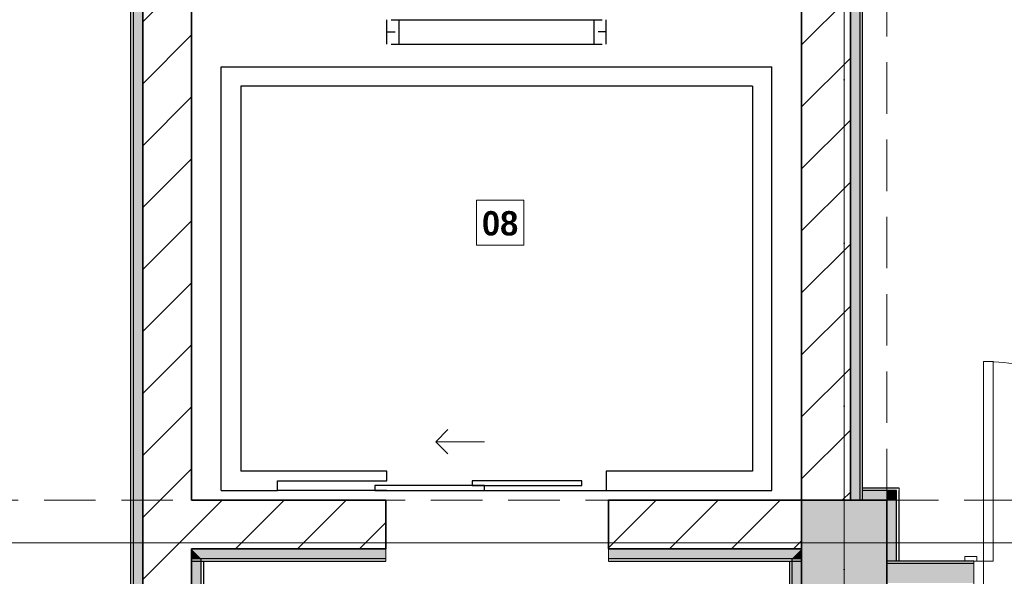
# Model space of a CAD drawing. Header units: inches. Extents: x -101229 to 34922, y -9538 to 27777.
# Tile 25 of 53: x -13616 to -9574, y 5485 to 7771. Entities that reach past the tile are written whole.
import ezdxf
from ezdxf.enums import TextEntityAlignment as Align

# ---------------------------------------------------------------- set-up
doc = ezdxf.new("R2010")
doc.units = ezdxf.units.IN
doc.header["$MEASUREMENT"] = 0
doc.set_wipeout_variables(frame=1)
doc.linetypes.add('Dot & Dashed', pattern=[670.277762, 317.5, -176.388889, 0, -176.388874])
doc.linetypes.add('Hidden', pattern=[317.5, 211.666667, -105.833333])
for name, color, linetype in [('Interior - Furniture', 7, 'Continuous'), ('New_Structural - Bearing', 7, 'Continuous'), ('Structural - Bearing', 7, 'Continuous'), ('Structural - Grid', 7, 'Continuous')]:
    doc.layers.add(name, color=color, linetype=linetype)
for name, color, linetype, lineweight in [('Interior - Furniture _Pen_No__15', 214, 'Continuous', 25), ('New_Annotation - Text_Pen_No__20', 1, 'Continuous', 0), ('New_Archicad Doors_Pen_No__1', 7, 'Continuous', 13), ('New_Structural - Bearing_Pen_No__1', 7, 'Continuous', 13), ('Structural - Bearing_Pen_No__20', 1, 'Continuous', 0), ('Structural - Bearing_Pen_No__27', 7, 'Continuous', 35)]:
    doc.layers.add(name, color=color, linetype=linetype, lineweight=lineweight)
for name, color, linetype, lineweight, true_color in [('Interior - Furniture _Pen_No__3', 7, 'Continuous', 18, 0xff6600), ('New_Structural - Bearing_Pen_No__255', 7, 'Continuous', 13, 0xe8e8e8), ('New_Structural - Bearing_Pen_No__5', 7, 'Continuous', 25, 0x40a5ff), ('New_Structural - Bearing_Pen_No__57', 7, 'Continuous', 25, 0xdcd214), ('Structural - Bearing_Pen_No__102', 7, 'Continuous', 13, 0xcccccc), ('Structural - Bearing_Pen_No__161', 7, 'Continuous', 13, 0x6a6a6a), ('Structural - Bearing_Pen_No__28', 7, 'Continuous', 35, 0xa80f02), ('Structural - Bearing_Pen_No__81', 7, 'Continuous', 20, 0x6a6a6a), ('Structural - Grid_Pen_No__81', 7, 'Continuous', 20, 0x6a6a6a)]:
    doc.layers.add(name, color=color, linetype=linetype, lineweight=lineweight, true_color=true_color)
doc.styles.add('GENERATED_STYLE_3', font='txt')
doc.styles.add('GENERATED_STYLE_4', font='txt')
pattern_1 = [(45, (0, 0), (-127.2792, 127.2792), [])]

# ---------------------------------------------------------------- blocks, each defined once
blk = doc.blocks.new('Wall_14', base_point=(-41183.8, 32488))
at = {"layer": 'Structural - Bearing', "linetype": 'Continuous', "lineweight": 0, "true_color": 0x000000}
h = blk.add_hatch(dxfattribs=at)
h.set_pattern_fill('MASONRY_BLOCK', color=18, style=0, pattern_type=2)
h.set_pattern_definition(pattern_1)
h.paths.add_polyline_path([(-40983.8, 32488), (-41183.8, 32488), (-41183.8, 26838), (-40983.8, 26838)])
at = {"layer": 'Structural - Bearing_Pen_No__27', "color": 7, "linetype": 'Continuous', "lineweight": 35, "flags": 128}
for points in [[(-40983.8, 26838), (-40983.8, 32488)], [(-41183.8, 29632.2), (-41183.8, 26838)]]:
    blk.add_lwpolyline(points, dxfattribs=at)
blk = doc.blocks.new('Wall_16', base_point=(-43688.7, 24633.2))
at = {"layer": 'Structural - Bearing', "linetype": 'Continuous', "lineweight": 0, "true_color": 0x000000}
h = blk.add_hatch(dxfattribs=at)
h.set_pattern_fill('MASONRY_BLOCK', color=18, style=0, pattern_type=2)
h.set_pattern_definition(pattern_1)
h.paths.add_polyline_path([(-43688.7, 29632.2), (-43888.7, 29632.2), (-43888.7, 29592.2), (-43848.7, 29592.2)])
h = blk.add_hatch(dxfattribs=at)
h.set_pattern_fill('MASONRY_BLOCK', color=18, style=0, pattern_type=2)
h.set_pattern_definition(pattern_1)
h.paths.add_polyline_path([(-43688.7, 24633.2), (-43688.7, 29632.2), (-43888.7, 29582.2), (-43888.7, 24633.2)])
h = blk.add_hatch(dxfattribs=at)
h.set_pattern_fill('MASONRY_BLOCK', color=18, style=0, pattern_type=2)
h.set_pattern_definition(pattern_1)
h.paths.add_polyline_path([(-43888.7, 29582.2), (-43848.7, 29592.2), (-43888.7, 29592.2)])
at = {"layer": 'Structural - Bearing_Pen_No__27', "color": 7, "linetype": 'Continuous', "lineweight": 35}
for p, q in [((-43888.7, 29632.2), (-43888.7, 29592.2)), ((-43888.7, 29592.2), (-43888.7, 29582.2))]:
    blk.add_line(p, q, dxfattribs=at)
at = {"layer": 'Structural - Bearing_Pen_No__27', "color": 7, "linetype": 'Continuous', "lineweight": 35, "flags": 128}
for points in [[(-43688.7, 29632.2), (-43888.7, 29632.2)], [(-43688.7, 26838), (-43688.7, 29632.2)], [(-43888.7, 29582.2), (-43888.7, 24633.2)], [(-43688.7, 24633.2), (-43688.7, 26638)]]:
    blk.add_lwpolyline(points, dxfattribs=at)
blk = doc.blocks.new('Wall_17', base_point=(-41183.8, 26838))
at = {"layer": 'Structural - Bearing', "linetype": 'Continuous', "lineweight": 0, "true_color": 0x000000}
h = blk.add_hatch(dxfattribs=at)
h.set_pattern_fill('MASONRY_BLOCK', color=18, style=0, pattern_type=2)
h.set_pattern_definition(pattern_1)
h.paths.add_polyline_path([(-41183.8, 26838), (-41976.8, 26838), (-41976.8, 26638), (-41183.8, 26638)])
at = {"layer": 'Structural - Bearing_Pen_No__27', "color": 7, "linetype": 'Continuous', "lineweight": 35, "flags": 128}
for points in [[(-41183.8, 26838), (-41976.8, 26838)], [(-41976.8, 26838), (-41976.8, 26638)], [(-41976.8, 26638), (-41183.8, 26638)]]:
    blk.add_lwpolyline(points, dxfattribs=at)
blk = doc.blocks.new('Wall_19', base_point=(-42890.8, 26838))
at = {"layer": 'Structural - Bearing', "linetype": 'Continuous', "lineweight": 0, "true_color": 0x000000}
h = blk.add_hatch(dxfattribs=at)
h.set_pattern_fill('MASONRY_BLOCK', color=18, style=0, pattern_type=2)
h.set_pattern_definition(pattern_1)
h.paths.add_polyline_path([(-42890.8, 26838), (-43688.7, 26838), (-43688.7, 26638), (-42890.8, 26638)])
at = {"layer": 'Structural - Bearing_Pen_No__27', "color": 7, "linetype": 'Continuous', "lineweight": 35, "flags": 128}
for points in [[(-42890.8, 26838), (-43688.7, 26838)], [(-42890.8, 26638), (-42890.8, 26838)], [(-43688.7, 26638), (-42890.8, 26638)]]:
    blk.add_lwpolyline(points, dxfattribs=at)
blk = doc.blocks.new('Wall_30', base_point=(-43888.7, 29632.2))
at = {"layer": 'New_Structural - Bearing_Pen_No__255', "linetype": 'Continuous', "lineweight": 13, "true_color": 0xe8e8e8}
for points in [[(-43928.7, 29582.2), (-43928.7, 24433.2), (-43888.7, 24433.2), (-43888.7, 29582.2)], [(-43888.7, 24433.2), (-43928.7, 24393.2), (-43888.7, 24393.2)], [(-43888.7, 24433.2), (-43928.7, 24433.2), (-43928.7, 24393.2)]]:
    blk.add_hatch(color=254, dxfattribs=at).paths.add_polyline_path(points)
at = {"layer": 'New_Structural - Bearing_Pen_No__1', "color": 7, "linetype": 'Continuous', "lineweight": 13, "flags": 128}
for points in [[(-43888.7, 29582.2), (-43928.7, 29582.2)], [(-43938.7, 24383.2), (-43928.7, 24383.2)]]:
    blk.add_lwpolyline(points, dxfattribs=at)
at = {"layer": 'New_Structural - Bearing_Pen_No__5', "color": 161, "linetype": 'Continuous', "lineweight": 25, "true_color": 0x40a5ff}
for p, q in [((-43928.7, 29582.2), (-43928.7, 24433.2)), ((-43928.7, 24433.2), (-43928.7, 24393.2)), ((-43928.7, 24393.2), (-43888.7, 24393.2))]:
    blk.add_line(p, q, dxfattribs=at)
at = {"layer": 'New_Structural - Bearing_Pen_No__5', "color": 161, "linetype": 'Continuous', "lineweight": 25, "true_color": 0x40a5ff, "flags": 128}
for points in [[(-43938.7, 29582.2), (-43938.7, 24383.2)], [(-43888.7, 24433.2), (-43888.7, 29582.2)]]:
    blk.add_lwpolyline(points, dxfattribs=at)
blk = doc.blocks.new('Wall_33', base_point=(-43688.7, 24633.2))
at = {"layer": 'New_Structural - Bearing_Pen_No__255', "linetype": 'Continuous', "lineweight": 13, "true_color": 0xe8e8e8}
for points in [[(-43648.7, 26598), (-43688.7, 26638), (-43688.7, 26598)], [(-43688.7, 26598), (-43688.7, 24633.2), (-43648.7, 24633.2), (-43648.7, 26598)]]:
    blk.add_hatch(color=254, dxfattribs=at).paths.add_polyline_path(points)
at = {"layer": 'New_Structural - Bearing_Pen_No__1', "color": 7, "linetype": 'Continuous', "lineweight": 13, "flags": 128}
for points in [[(-43688.7, 24633.2), (-43648.7, 24633.2)], [(-43648.7, 24633.2), (-43638.7, 24633.2)]]:
    blk.add_lwpolyline(points, dxfattribs=at)
at = {"layer": 'New_Structural - Bearing_Pen_No__5', "color": 161, "linetype": 'Continuous', "lineweight": 25, "true_color": 0x40a5ff}
blk.add_line((-43648.7, 24633.2), (-43648.7, 26598), dxfattribs=at)
at = {"layer": 'New_Structural - Bearing_Pen_No__5', "color": 161, "linetype": 'Continuous', "lineweight": 25, "true_color": 0x40a5ff, "flags": 128}
for points in [[(-43688.7, 26638), (-43688.7, 24633.2)], [(-43638.7, 24683.2), (-43638.7, 26588)]]:
    blk.add_lwpolyline(points, dxfattribs=at)
blk = doc.blocks.new('Wall_34', base_point=(-43688.7, 26638))
at = {"layer": 'New_Structural - Bearing_Pen_No__255', "linetype": 'Continuous', "lineweight": 13, "true_color": 0xe8e8e8}
blk.add_hatch(color=254, dxfattribs=at).paths.add_polyline_path([(-42890.8, 26638), (-43688.7, 26638), (-43688.7, 26598), (-42890.8, 26598)])
at = {"layer": 'New_Structural - Bearing_Pen_No__1', "color": 7, "linetype": 'Continuous', "lineweight": 13, "flags": 128}
for points in [[(-43688.7, 26638), (-43688.7, 26598)], [(-42890.8, 26638), (-42890.8, 26598)], [(-43688.7, 26598), (-43688.7, 26588)], [(-42890.8, 26598), (-42890.8, 26588)]]:
    blk.add_lwpolyline(points, dxfattribs=at)
at = {"layer": 'New_Structural - Bearing_Pen_No__5', "color": 161, "linetype": 'Continuous', "lineweight": 25, "true_color": 0x40a5ff}
blk.add_line((-43688.7, 26598), (-42890.8, 26598), dxfattribs=at)
at = {"layer": 'New_Structural - Bearing_Pen_No__5', "color": 161, "linetype": 'Continuous', "lineweight": 25, "true_color": 0x40a5ff, "flags": 128}
for points in [[(-42890.8, 26638), (-43688.7, 26638)], [(-43688.7, 26588), (-42890.8, 26588)]]:
    blk.add_lwpolyline(points, dxfattribs=at)
blk = doc.blocks.new('Wall_35', base_point=(-41183.8, 26638))
at = {"layer": 'New_Structural - Bearing_Pen_No__255', "linetype": 'Continuous', "lineweight": 13, "true_color": 0xe8e8e8}
for points in [[(-41223.8, 26598), (-41183.8, 26598), (-41183.8, 26638)], [(-41223.8, 26598), (-41223.8, 24633.2), (-41183.8, 24633.2), (-41183.8, 26598)]]:
    blk.add_hatch(color=254, dxfattribs=at).paths.add_polyline_path(points)
at = {"layer": 'New_Structural - Bearing_Pen_No__1', "color": 7, "linetype": 'Continuous', "lineweight": 13, "flags": 128}
for points in [[(-41223.8, 24633.2), (-41233.8, 24633.2)], [(-41183.8, 24633.2), (-41223.8, 24633.2)]]:
    blk.add_lwpolyline(points, dxfattribs=at)
at = {"layer": 'New_Structural - Bearing_Pen_No__5', "color": 161, "linetype": 'Continuous', "lineweight": 25, "true_color": 0x40a5ff}
blk.add_line((-41223.8, 26598), (-41223.8, 24633.2), dxfattribs=at)
at = {"layer": 'New_Structural - Bearing_Pen_No__5', "color": 161, "linetype": 'Continuous', "lineweight": 25, "true_color": 0x40a5ff, "flags": 128}
for points in [[(-41233.8, 26588), (-41233.8, 24683.2)], [(-41183.8, 24633.2), (-41183.8, 26488)]]:
    blk.add_lwpolyline(points, dxfattribs=at)
blk = doc.blocks.new('Wall_37', base_point=(-41976.8, 26638))
at = {"layer": 'New_Structural - Bearing_Pen_No__255', "linetype": 'Continuous', "lineweight": 13, "true_color": 0xe8e8e8}
blk.add_hatch(color=254, dxfattribs=at).paths.add_polyline_path([(-41183.8, 26638), (-41976.8, 26638), (-41976.8, 26598), (-41183.8, 26598)])
at = {"layer": 'New_Structural - Bearing_Pen_No__1', "color": 7, "linetype": 'Continuous', "lineweight": 13, "flags": 128}
for points in [[(-41976.8, 26638), (-41976.8, 26598)], [(-41976.8, 26598), (-41976.8, 26588)]]:
    blk.add_lwpolyline(points, dxfattribs=at)
at = {"layer": 'New_Structural - Bearing_Pen_No__5', "color": 161, "linetype": 'Continuous', "lineweight": 25, "true_color": 0x40a5ff}
blk.add_line((-41976.8, 26598), (-41183.8, 26598), dxfattribs=at)
at = {"layer": 'New_Structural - Bearing_Pen_No__5', "color": 161, "linetype": 'Continuous', "lineweight": 25, "true_color": 0x40a5ff, "flags": 128}
for points in [[(-41183.8, 26638), (-41976.8, 26638)], [(-41976.8, 26588), (-41183.8, 26588)]]:
    blk.add_lwpolyline(points, dxfattribs=at)
blk = doc.blocks.new('Door_4')
at = {"layer": 'New_Archicad Doors_Pen_No__1', "color": 7, "linetype": 'Continuous', "lineweight": 13}
for p, q in [((370, 0), (370, 820)), ((370, 820), (410, 820)), ((410, 820), (410, 0)), ((-487, 0), (-487, 19)), ((-487, 19), (-437, 19)), ((-437, 0), (-487, 0)), ((-450, 0), (-487, 0)), ((-450, 0), (-487, 0)), ((-410, 0), (-450, 0)), ((-450, 0), (-450, -115)), ((-450, 0), (-450, -10)), ((-450, 0), (-450, -10)), ((-437, 19), (-437, 0)), ((-410, -115), (-410, 0)), ((410, 0), (370, 0)), ((450, 0), (410, 0)), ((410, 0), (410, -115)), ((437, 19), (487, 19)), ((437, 0), (437, 19)), ((487, 0), (437, 0)), ((450, -115), (450, 0)), ((450, 0), (450, -10)), ((450, 0), (450, -10)), ((450, 0), (487, 0)), ((450, 0), (487, 0)), ((487, 19), (487, 0)), ((-450, -10), (-450, -90)), ((-450, -10), (-450, -90)), ((450, -10), (450, -90)), ((450, -10), (450, -90)), ((-487, -119), (-487, -100)), ((-487, -100), (-437, -100)), ((-450, -100), (-487, -100)), ((-450, -100), (-487, -100)), ((-437, -119), (-487, -119)), ((-450, -90), (-450, -100)), ((-450, -90), (-450, -100)), ((-450, -115), (-410, -115)), ((-437, -100), (-437, -119)), ((410, -115), (450, -115)), ((437, -100), (487, -100)), ((437, -119), (437, -100)), ((487, -119), (437, -119)), ((450, -90), (450, -100)), ((450, -90), (450, -100)), ((450, -100), (487, -100)), ((450, -100), (487, -100)), ((487, -100), (487, -119))]:
    blk.add_line(p, q, dxfattribs=at)
blk.add_arc((410, 0), 820, 90, 180, dxfattribs=at)
blk = doc.blocks.new('Wall_47', base_point=(-40833.8, 26488))
at = {"layer": 'New_Structural - Bearing_Pen_No__57', "linetype": 'Continuous', "lineweight": 25, "true_color": 0xdcd214}
blk.add_hatch(color=52, dxfattribs=at).paths.add_polyline_path([(-40833.8, 26498), (-40477.4, 26498), (-40477.4, 26578), (-40833.8, 26578)])
at = {"layer": 'New_Structural - Bearing_Pen_No__1', "color": 7, "linetype": 'Continuous', "lineweight": 13}
for p, q in [((-40477.4, 26588), (-40477.4, 26578)), ((-40477.4, 26578), (-40477.4, 26498))]:
    blk.add_line(p, q, dxfattribs=at)
at = {"layer": 'New_Structural - Bearing_Pen_No__5', "color": 161, "linetype": 'Continuous', "lineweight": 25, "true_color": 0x40a5ff}
for p, q in [((-40477.4, 26578), (-40833.8, 26578)), ((-40477.4, 26588), (-40514.4, 26588))]:
    blk.add_line(p, q, dxfattribs=at)
at = {"layer": 'New_Structural - Bearing_Pen_No__5', "color": 161, "linetype": 'Continuous', "lineweight": 25, "true_color": 0x40a5ff, "flags": 128}
blk.add_lwpolyline([(-40477.4, 26588), (-40833.8, 26588)], dxfattribs=at)
at = {"layer": 'New_Archicad Doors_Pen_No__1', "color": 7, "linetype": 'Continuous', "lineweight": 13, "xscale": -1, "zscale": 1000}
blk.add_blockref('Door_4', (-40027.4, 26588), dxfattribs=at)
blk = doc.blocks.new('Wall_56', base_point=(-40983.8, 32638))
at = {"layer": 'New_Structural - Bearing_Pen_No__57', "linetype": 'Continuous', "lineweight": 25, "true_color": 0xdcd214}
blk.add_hatch(color=52, dxfattribs=at).paths.add_polyline_path([(-40943.8, 32488), (-40983.8, 32488), (-40983.8, 26838), (-40943.8, 26838)])
at = {"layer": 'New_Structural - Bearing_Pen_No__5', "color": 161, "linetype": 'Continuous', "lineweight": 25, "true_color": 0x40a5ff}
blk.add_line((-40943.8, 26838), (-40943.8, 32488), dxfattribs=at)
at = {"layer": 'New_Structural - Bearing_Pen_No__5', "color": 161, "linetype": 'Continuous', "lineweight": 25, "true_color": 0x40a5ff, "flags": 128}
for points in [[(-40983.8, 32488), (-40983.8, 26838)], [(-40933.8, 26838), (-40933.8, 32488)]]:
    blk.add_lwpolyline(points, dxfattribs=at)
blk = doc.blocks.new('Wall_61', base_point=(-40933.8, 26838))
at = {"layer": 'New_Structural - Bearing_Pen_No__255', "linetype": 'Continuous', "lineweight": 13, "true_color": 0xe8e8e8}
for points in [[(-40833.8, 26878), (-40933.8, 26878), (-40933.8, 26838), (-40833.8, 26838)], [(-40833.8, 26838), (-40793.8, 26838), (-40793.8, 26878)], [(-40833.8, 26878), (-40833.8, 26838), (-40793.8, 26878)]]:
    blk.add_hatch(color=254, dxfattribs=at).paths.add_polyline_path(points)
at = {"layer": 'New_Structural - Bearing_Pen_No__1', "color": 7, "linetype": 'Continuous', "lineweight": 13, "flags": 128}
for points in [[(-40933.8, 26878), (-40933.8, 26888)], [(-40783.8, 26888), (-40783.8, 26878)], [(-40933.8, 26838), (-40933.8, 26878)]]:
    blk.add_lwpolyline(points, dxfattribs=at)
at = {"layer": 'New_Structural - Bearing_Pen_No__5', "color": 161, "linetype": 'Continuous', "lineweight": 25, "true_color": 0x40a5ff}
for p, q in [((-40833.8, 26878), (-40933.8, 26878)), ((-40793.8, 26878), (-40833.8, 26878)), ((-40793.8, 26838), (-40793.8, 26878))]:
    blk.add_line(p, q, dxfattribs=at)
at = {"layer": 'New_Structural - Bearing_Pen_No__5', "color": 161, "linetype": 'Continuous', "lineweight": 25, "true_color": 0x40a5ff, "flags": 128}
blk.add_lwpolyline([(-40783.8, 26888), (-40933.8, 26888)], dxfattribs=at)
blk = doc.blocks.new('Wall_62', base_point=(-40833.8, 26838))
at = {"layer": 'New_Structural - Bearing_Pen_No__255', "linetype": 'Continuous', "lineweight": 13, "true_color": 0xe8e8e8}
blk.add_hatch(color=254, dxfattribs=at).paths.add_polyline_path([(-40833.8, 26838), (-40833.8, 26588), (-40793.8, 26588), (-40793.8, 26838)])
at = {"layer": 'New_Structural - Bearing_Pen_No__1', "color": 7, "linetype": 'Continuous', "lineweight": 13, "flags": 128}
for points in [[(-40833.8, 26588), (-40793.8, 26588)], [(-40793.8, 26588), (-40783.8, 26588)]]:
    blk.add_lwpolyline(points, dxfattribs=at)
at = {"layer": 'New_Structural - Bearing_Pen_No__5', "color": 161, "linetype": 'Continuous', "lineweight": 25, "true_color": 0x40a5ff}
for p, q in [((-40793.8, 26838), (-40793.8, 26878)), ((-40793.8, 26588), (-40793.8, 26838))]:
    blk.add_line(p, q, dxfattribs=at)
at = {"layer": 'New_Structural - Bearing_Pen_No__5', "color": 161, "linetype": 'Continuous', "lineweight": 25, "true_color": 0x40a5ff, "flags": 128}
blk.add_lwpolyline([(-40783.8, 26588), (-40783.8, 26878)], dxfattribs=at)
blk = doc.blocks.new('Column_10', base_point=(-41008.8, 26663))
at = {"layer": 'Structural - Bearing_Pen_No__161', "linetype": 'Continuous', "lineweight": 0, "true_color": 0x6a6a6a}
blk.add_hatch(color=251, dxfattribs=at).paths.add_polyline_path([(-40833.8, 26488), (-40833.8, 26838), (-41183.8, 26838), (-41183.8, 26488)])
at = {"layer": 'Structural - Bearing_Pen_No__20', "color": 1, "linetype": 'Continuous', "lineweight": 0}
for p, q in [((-41008.8, 26743), (-41008.8, 26918)), ((-41088.8, 26663), (-41263.8, 26663)), ((-40928.8, 26663), (-40753.8, 26663)), ((-41008.8, 26583), (-41008.8, 26408))]:
    blk.add_line(p, q, dxfattribs=at)
blk.add_point((-41008.8, 26663), dxfattribs=at)
at = {"layer": 'Structural - Bearing_Pen_No__28', "color": 14, "linetype": 'Continuous', "lineweight": 35, "true_color": 0xa80f02, "flags": 128}
blk.add_lwpolyline([(-40833.8, 26488), (-40833.8, 26838), (-41183.8, 26838), (-41183.8, 26488)], close=True, dxfattribs=at)
blk = doc.blocks.new('Elevator 27')
at = {"layer": 'Interior - Furniture _Pen_No__15', "color": 214, "linetype": 'Continuous', "lineweight": 25}
for p, q in [((952.4, 2023.1), (952.4, 2123.1)), ((969.1, 2123.1), (1835.8, 2123.1)), ((1002.4, 2023.1), (1002.4, 2123.1)), ((1802.4, 2023.1), (1802.4, 2123.1)), ((1852.4, 2023.1), (1852.4, 2123.1)), ((952.4, 2073.1), (985.8, 2073.1)), ((1852.4, 2073.1), (1819.1, 2073.1)), ((969.1, 2023.1), (1835.8, 2023.1)), ((272.4, 1930), (2532.4, 1930)), ((272.4, 190), (272.4, 1930)), ((2532.4, 190), (2532.4, 1930)), ((2452.4, 1850), (352.4, 1850)), ((352.4, 1850), (352.4, 270)), ((2452.4, 1850), (2452.4, 270)), ((952.4, 270), (352.4, 270)), ((952.4, 230), (952.4, 270)), ((2452.4, 270), (1852.4, 270)), ((1852.4, 270), (1852.4, 190)), ((502.4, 190), (502.4, 230)), ((502.4, 230), (952.4, 230)), ((272.4, 190), (502.4, 190)), ((952.4, 190), (502.4, 190)), ((952.4, 190), (1852.4, 190)), ((1852.4, 190), (2532.4, 190))]:
    blk.add_line(p, q, dxfattribs=at)
at = {"layer": 'Interior - Furniture _Pen_No__15', "color": 214, "linetype": 'Continuous', "lineweight": 25, "flags": 128}
for points in [[(902.4, 190), (1352.4, 190), (1352.4, 210), (902.4, 210)], [(1302.4, 210), (1752.4, 210), (1752.4, 230), (1302.4, 230)]]:
    blk.add_lwpolyline(points, close=True, dxfattribs=at)
at = {"layer": 'Interior - Furniture _Pen_No__3', "color": 30, "linetype": 'Continuous', "lineweight": 18, "true_color": 0xff6600}
for p, q in [((1152.4, 390), (1202.4, 440)), ((1352.4, 390), (1152.4, 390)), ((1152.4, 390), (1202.4, 340))]:
    blk.add_line(p, q, dxfattribs=at)
blk = doc.blocks.new('Standard grid marker')
at = {"layer": 'Structural - Grid_Pen_No__81', "color": 251, "linetype": 'Continuous', "lineweight": 20, "true_color": 0x6a6a6a}
blk.add_line((1000, 0), (51328.1, 0), dxfattribs=at)
at = {"layer": 'Structural - Grid_Pen_No__81', "color": 251, "lineweight": 20, "true_color": 0x6a6a6a, "style": 'GENERATED_STYLE_3'}
for tag, p in [('AC_MarkerText_1_0', (-100, -144)), ('AC_MarkerText_1_1', (52428.1, -144))]:
    blk.add_attdef(tag, text='', height=100, rotation=180, dxfattribs=at).set_placement(p, align=Align.TOP_CENTER)
blk = doc.blocks.new('Standard grid marker_2')
at = {"layer": 'Structural - Grid_Pen_No__81', "color": 251, "linetype": 'Continuous', "lineweight": 20, "true_color": 0x6a6a6a}
blk.add_line((1000, 0), (27734.9, 0), dxfattribs=at)
at = {"layer": 'Structural - Grid_Pen_No__81', "color": 251, "lineweight": 20, "true_color": 0x6a6a6a, "style": 'GENERATED_STYLE_3'}
for tag, p in [('AC_MarkerText_1_0', (-1.5, -46.7)), ('AC_MarkerText_1_1', (28933.4, -46.7))]:
    blk.add_attdef(tag, text='', height=100, rotation=270, dxfattribs=at).set_placement(p, align=Align.TOP_CENTER)
blk = doc.blocks.new('Beam_8', base_point=(-41008.8, 14663))
at = {"layer": 'Structural - Bearing_Pen_No__102', "color": 254, "linetype": 'Hidden', "lineweight": 13, "true_color": 0xcccccc}
for p, q in [((-41183.8, 26838), (-41183.8, 32488)), ((-40833.8, 26838), (-40833.8, 32488))]:
    blk.add_line(p, q, dxfattribs=at)
at = {"layer": 'Structural - Bearing_Pen_No__81', "color": 251, "linetype": 'Dot & Dashed', "lineweight": 20, "true_color": 0x6a6a6a}
blk.add_line((-41008.8, 14663), (-41008.8, 32663), dxfattribs=at)
blk = doc.blocks.new('Beam_12', base_point=(-47008.8, 26663))
at = {"layer": 'Structural - Bearing_Pen_No__102', "color": 254, "linetype": 'Hidden', "lineweight": 13, "true_color": 0xcccccc}
for p, q in [((-46833.8, 26838), (-41183.8, 26838)), ((-40833.8, 26838), (-35183.8, 26838))]:
    blk.add_line(p, q, dxfattribs=at)
at = {"layer": 'Structural - Bearing_Pen_No__81', "color": 251, "linetype": 'Dot & Dashed', "lineweight": 20, "true_color": 0x6a6a6a}
blk.add_line((-47008.8, 26663), (991.2, 26663), dxfattribs=at)

msp = doc.modelspace()

# ---------------------------------------------------------------- block references
at = {"layer": 'Interior - Furniture', "color": 104, "linetype": 'Continuous', "lineweight": 20, "true_color": 0x029e21, "zscale": 1000}
msp.add_blockref('Elevator 27', (-13061.14961, 5647.28394), dxfattribs=at)
at = {"layer": 'New_Structural - Bearing', "color": 7, "lineweight": 35}
for name, p in [('Wall_56', (-10206.28398, 11597.28394)), ('Wall_30', (-13111.14961, 8591.49902)), ('Wall_47', (-10056.28398, 5447.28394)), ('Wall_61', (-10156.28398, 5797.28394)), ('Wall_62', (-10056.28398, 5797.28394)), ('Wall_33', (-12911.14961, 3592.53794)), ('Wall_34', (-12911.14961, 5597.28394)), ('Wall_37', (-11199.31104, 5597.28394)), ('Wall_35', (-10406.28398, 5597.28394))]:
    msp.add_blockref(name, p, dxfattribs=at)
at = {"layer": 'Structural - Bearing', "color": 254, "lineweight": 13, "true_color": 0xcccccc}
for name, p in [('Beam_8', (-10231.28398, -6377.71606)), ('Beam_12', (-16231.28398, 5622.28394))]:
    msp.add_blockref(name, p, dxfattribs=at)
at = {"layer": 'Structural - Bearing', "color": 7, "lineweight": 35}
for name, p in [('Wall_14', (-10406.28398, 11447.28394)), ('Wall_16', (-12911.14961, 3592.53794)), ('Wall_19', (-12113.3328, 5797.28394)), ('Wall_17', (-10406.28398, 5797.28394))]:
    msp.add_blockref(name, p, dxfattribs=at)
at = {"layer": 'Structural - Bearing', "color": 14, "lineweight": 35, "true_color": 0xa80f02}
msp.add_blockref('Column_10', (-10231.28398, 5622.28394), dxfattribs=at)
at = {"layer": 'Structural - Grid', "color": 8, "linetype": 'Continuous', "lineweight": 15, "zscale": 1000}
for name, p, rotation in [('Standard grid marker_2', (-10231.28398, -9337.64184), 90), ('Standard grid marker', (34721.7883, 5622.28394), 180)]:
    msp.add_blockref(name, p, dxfattribs=dict(at, rotation=rotation))

# ---------------------------------------------------------------- next in the draw order: wipeouts: each hides what was drawn before it
at = {"color": 1, "linetype": 'Continuous', "lineweight": 0, "ltscale": 254115.310594}
msp.add_wipeout([(-11741.7972, 6844.72063), (-11546.74243, 6844.72063), (-11546.74243, 7029.56919), (-11741.7972, 7029.56919)], dxfattribs=at).dxf.layer = 'New_Annotation - Text_Pen_No__20'

# ---------------------------------------------------------------- next in the draw order: linework, layer by layer
at = {"layer": 'New_Annotation - Text_Pen_No__20', "color": 1, "linetype": 'Continuous', "lineweight": 0, "flags": 128}
msp.add_lwpolyline([(-11741.7972, 6844.72063), (-11546.74243, 6844.72063), (-11546.74243, 7029.56919), (-11741.7972, 7029.56919), (-11741.7972, 6844.72063)], close=True, dxfattribs=at)

# ---------------------------------------------------------------- next in the draw order: texts
at = {"layer": 'New_Annotation - Text_Pen_No__20', "color": 1, "linetype": 'Continuous', "lineweight": 0, "insert": (-11644.26981, 6984.64799), "char_height": 100, "attachment_point": 2, "style": 'GENERATED_STYLE_4'}
msp.add_mtext('\\A1;{\\pqc;\\fBOG 2018|b1|i0|c0|p0;\\W1.000000;0\\fBOG 2018|b1|i0|c0|p0;\\W1.000000;8}', dxfattribs=at)

doc.saveas('drawing.dxf')
